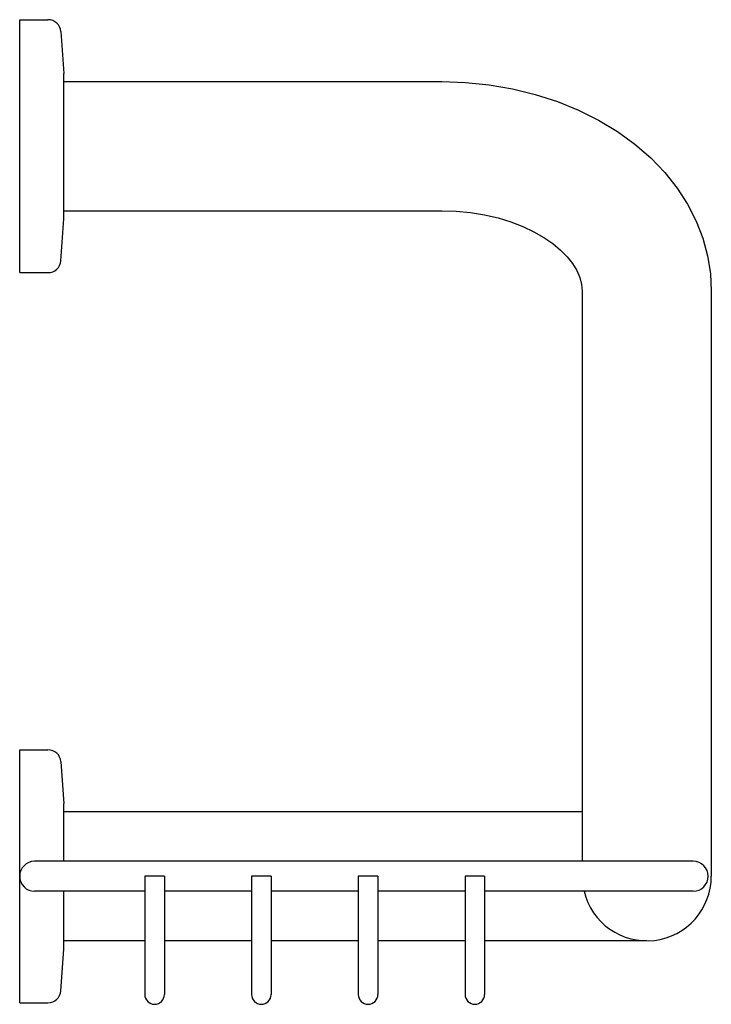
# Model space of a CAD drawing. Header units: millimetres. Extents: x 4185.672 to 4185.806, y 2131.694 to 2131.884.
import ezdxf

# ---------------------------------------------------------------- set-up
doc = ezdxf.new("R2010")
doc.units = ezdxf.units.MM
doc.layers.add('SANINDUSA', color=3, linetype='Continuous')

msp = doc.modelspace()

# ---------------------------------------------------------------- linework, layer by layer
at = {"layer": 'SANINDUSA'}
for p, q in [((4185.671883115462, 2131.835504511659), (4185.671883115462, 2131.884396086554)), ((4185.671883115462, 2131.884396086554), (4185.677332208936, 2131.884396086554)), ((4185.679865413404, 2131.88208969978), (4185.680427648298, 2131.874019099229)), ((4185.680427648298, 2131.845881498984), (4185.680427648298, 2131.874019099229)), ((4185.680427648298, 2131.872422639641), (4185.753483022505, 2131.872422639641)), ((4185.753483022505, 2131.872422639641), (4185.758090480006, 2131.872267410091)), ((4185.758090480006, 2131.872267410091), (4185.76265873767, 2131.871803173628)), ((4185.76265873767, 2131.871803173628), (4185.767160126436, 2131.871031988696)), ((4185.767160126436, 2131.871031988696), (4185.771558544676, 2131.86995812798)), ((4185.771558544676, 2131.86995812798), (4185.775823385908, 2131.868586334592)), ((4185.775823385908, 2131.868586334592), (4185.779915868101, 2131.866926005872)), ((4185.779915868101, 2131.866926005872), (4185.783804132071, 2131.864987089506)), ((4185.783804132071, 2131.864987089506), (4185.787448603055, 2131.862787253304)), ((4185.787448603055, 2131.862787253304), (4185.790816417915, 2131.860346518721)), ((4185.790816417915, 2131.860346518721), (4185.793877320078, 2131.857689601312)), ((4185.793877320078, 2131.857689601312), (4185.796603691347, 2131.854847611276)), ((4185.796603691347, 2131.854847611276), (4185.798982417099, 2131.851844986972)), ((4185.798982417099, 2131.851844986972), (4185.800998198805, 2131.848715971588)), ((4185.680427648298, 2131.847477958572), (4185.753483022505, 2131.847477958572)), ((4185.753483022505, 2131.847477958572), (4185.756283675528, 2131.847387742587)), ((4185.756283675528, 2131.847387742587), (4185.759050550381, 2131.847118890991)), ((4185.800998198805, 2131.848715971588), (4185.802650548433, 2131.845479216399)), ((4185.679865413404, 2131.837810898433), (4185.680427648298, 2131.845881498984)), ((4185.759050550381, 2131.847118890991), (4185.761751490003, 2131.846676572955)), ((4185.761751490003, 2131.846676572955), (4185.764353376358, 2131.846069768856)), ((4185.764353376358, 2131.846069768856), (4185.76682415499, 2131.845311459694)), ((4185.802650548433, 2131.845479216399), (4185.803935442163, 2131.842161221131)), ((4185.76682415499, 2131.845311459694), (4185.769138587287, 2131.844416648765)), ((4185.769138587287, 2131.844416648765), (4185.771270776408, 2131.843404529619)), ((4185.771270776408, 2131.843404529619), (4185.773204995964, 2131.842293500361)), ((4185.773204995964, 2131.842293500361), (4185.774920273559, 2131.841109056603)), ((4185.803935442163, 2131.842161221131), (4185.804853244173, 2131.838781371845)), ((4185.774920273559, 2131.841109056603), (4185.776420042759, 2131.839862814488)), ((4185.776420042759, 2131.839862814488), (4185.777696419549, 2131.838574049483)), ((4185.777696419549, 2131.838574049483), (4185.778750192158, 2131.837253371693)), ((4185.804853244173, 2131.838781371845), (4185.805403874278, 2131.835358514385)), ((4185.778750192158, 2131.837253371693), (4185.779576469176, 2131.835914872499)), ((4185.671883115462, 2131.835504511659), (4185.677332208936, 2131.835504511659)), ((4185.779576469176, 2131.835914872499), (4185.780167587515, 2131.834578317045)), ((4185.780167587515, 2131.834578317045), (4185.780523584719, 2131.833246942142)), ((4185.805403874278, 2131.835358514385), (4185.80558660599, 2131.831926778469)), ((4185.780523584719, 2131.833246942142), (4185.780641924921, 2131.831926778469)), ((4185.780641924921, 2131.831926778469), (4185.780641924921, 2131.721735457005)), ((4185.80558660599, 2131.831926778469), (4185.80558660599, 2131.718841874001)), ((4185.671883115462, 2131.694396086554), (4185.671883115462, 2131.743287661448)), ((4185.671883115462, 2131.743287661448), (4185.677332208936, 2131.743287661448)), ((4185.679865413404, 2131.740981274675), (4185.680427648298, 2131.732910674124)), ((4185.680427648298, 2131.721735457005), (4185.680427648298, 2131.732910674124)), ((4185.780641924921, 2131.731314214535), (4185.680427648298, 2131.731314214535)), ((4185.802094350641, 2131.721735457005), (4185.674776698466, 2131.721735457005)), ((4185.696069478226, 2131.718841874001), (4185.696069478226, 2131.695992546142)), ((4185.699861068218, 2131.718841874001), (4185.696069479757, 2131.718841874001)), ((4185.699861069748, 2131.718841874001), (4185.699861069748, 2131.695992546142)), ((4185.716703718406, 2131.718841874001), (4185.716703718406, 2131.695992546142)), ((4185.720495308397, 2131.718841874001), (4185.716703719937, 2131.718841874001)), ((4185.720495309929, 2131.718841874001), (4185.720495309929, 2131.695992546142)), ((4185.737337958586, 2131.718841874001), (4185.737337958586, 2131.695992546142)), ((4185.741129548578, 2131.718841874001), (4185.737337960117, 2131.718841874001)), ((4185.741129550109, 2131.718841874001), (4185.741129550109, 2131.695992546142)), ((4185.757972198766, 2131.718841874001), (4185.757972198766, 2131.695992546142)), ((4185.761763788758, 2131.718841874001), (4185.757972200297, 2131.718841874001)), ((4185.761763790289, 2131.718841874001), (4185.761763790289, 2131.695992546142)), ((4185.696069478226, 2131.715948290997), (4185.674776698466, 2131.715948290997)), ((4185.680427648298, 2131.704773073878), (4185.680427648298, 2131.715948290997)), ((4185.716703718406, 2131.715948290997), (4185.699861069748, 2131.715948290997)), ((4185.737337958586, 2131.715948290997), (4185.720495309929, 2131.715948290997)), ((4185.757972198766, 2131.715948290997), (4185.741129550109, 2131.715948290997)), ((4185.802094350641, 2131.715948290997), (4185.761763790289, 2131.715948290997)), ((4185.679865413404, 2131.696702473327), (4185.680427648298, 2131.704773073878)), ((4185.696069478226, 2131.706369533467), (4185.680427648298, 2131.706369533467)), ((4185.716703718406, 2131.706369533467), (4185.699861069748, 2131.706369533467)), ((4185.737337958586, 2131.706369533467), (4185.720495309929, 2131.706369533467)), ((4185.757972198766, 2131.706369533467), (4185.741129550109, 2131.706369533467)), ((4185.793114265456, 2131.706369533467), (4185.761763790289, 2131.706369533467)), ((4185.671883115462, 2131.694396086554), (4185.677332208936, 2131.694396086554))]:
    msp.add_line(p, q, dxfattribs=at)
for centre, radius, start, end in [((4185.677332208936, 2131.881851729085), 0.002544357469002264, 5.366649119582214, 90), ((4185.677332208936, 2131.838048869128), 0.002544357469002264, 270, 354.6333508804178), ((4185.677332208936, 2131.740743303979), 0.002544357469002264, 5.366649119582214, 90), ((4185.674776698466, 2131.718841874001), 0.00289358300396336, 90, 270), ((4185.802094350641, 2131.718841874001), 0.002893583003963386, 270, 90), ((4185.793114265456, 2131.718841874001), 0.01247234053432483, 193.4197576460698, 0), ((4185.677332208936, 2131.696940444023), 0.002544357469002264, 270, 354.6333508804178), ((4185.697965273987, 2131.695992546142), 0.001895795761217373, 180, 0), ((4185.718599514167, 2131.695992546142), 0.001895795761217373, 180, 0), ((4185.739233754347, 2131.695992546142), 0.001895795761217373, 180, 0), ((4185.759867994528, 2131.695992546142), 0.001895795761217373, 180, 0)]:
    msp.add_arc(centre, radius, start, end, dxfattribs=at)

doc.saveas('drawing.dxf')
